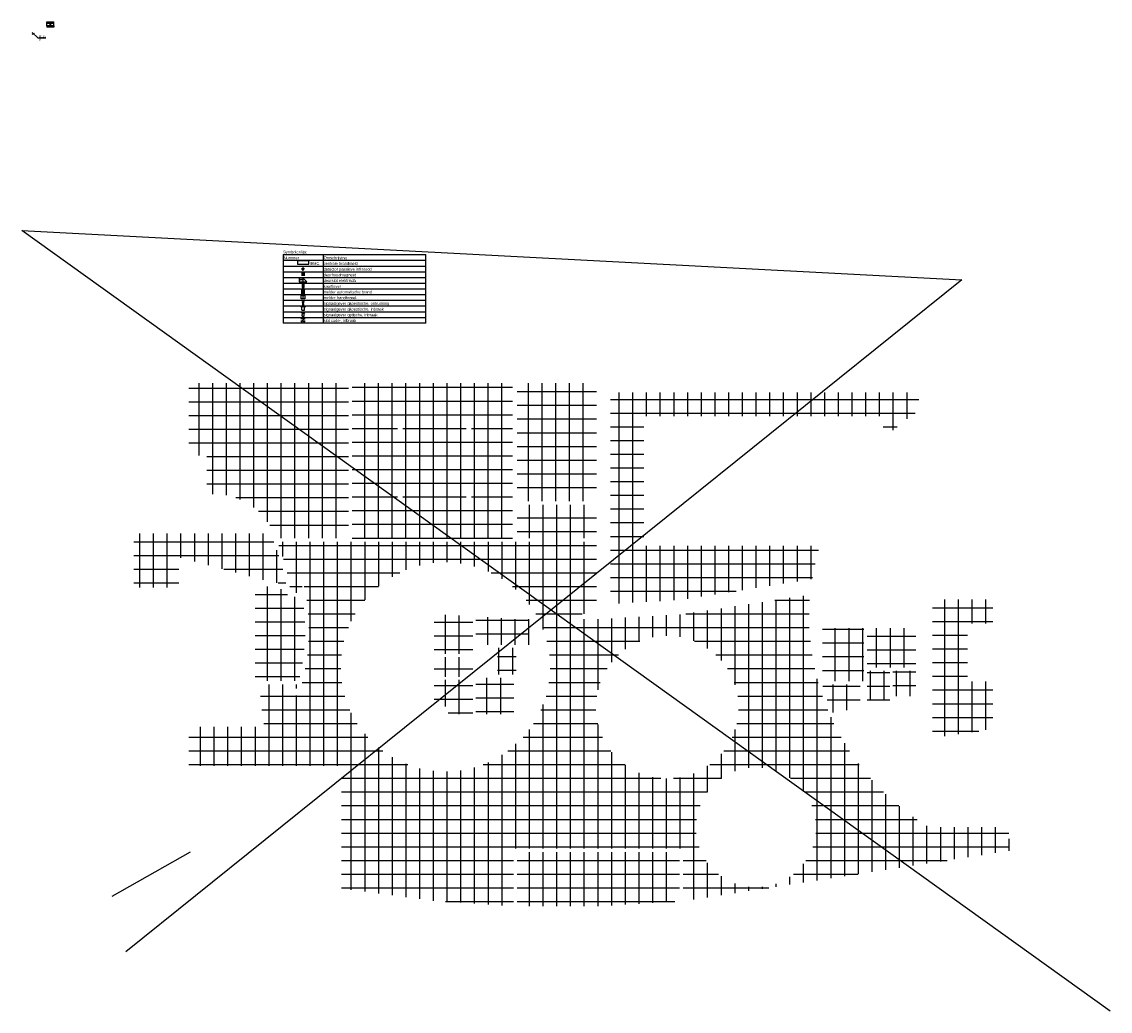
# Model space of a CAD drawing. Extents: x -132501 to 411300, y -42818 to 427495.
# Tile 50 of 256: x -502 to 47146, y -42818 to 517. Entities that reach past the tile are written whole.
import ezdxf
from ezdxf.enums import TextEntityAlignment as Align

# ---------------------------------------------------------------- set-up
doc = ezdxf.new("R2010")
doc.units = 0
doc.header["$LTSCALE"] = 50
doc.layers.get('0').update_dxf_attribs({"linetype": 'CONTINUOUS'})
for name, color, linetype in [('45 Plafond 2D arcering', 7, 'CONTINUOUS'), ('EL$1----', 7, 'CONTINUOUS'), ('EL6521--', 3, 'CONTINUOUS'), ('WL524---', 90, 'CONTINUOUS'), ('WL570---_RETOUR', 112, 'CONTINUOUS'), ('WM570---_RETOUR', 1, 'CONTINUOUS'), ('WM570---_RETOUR_PR', 1, 'CONTINUOUS')]:
    doc.layers.add(name, color=color, linetype=linetype)
doc.styles.add('BURO-018', font='ARIAL.TTF', dxfattribs={"height": 63})
doc.styles.get("Standard").update_dxf_attribs({"font": 'ARIAL.TTF'})

# ---------------------------------------------------------------- blocks, each defined once
blk = doc.blocks.new('vcgtrh')
at = {"layer": '45 Plafond 2D arcering', "linetype": 'Continuous'}
h = blk.add_hatch(dxfattribs=at)
h.set_pattern_fill('RASTER_600_0002', color=8, style=0, pattern_type=2)
h.set_pattern_definition([(0, (-47341.56136300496, 29476.1400794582), (0, 600), []), (90, (-47341.56136300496, 29476.1400794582), (-600, 0), [])])
h.paths.add_polyline_path([(-50832.16136300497, 32899.89006664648), (-50832.16136300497, 29729.89005666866), (-50042.16138108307, 29729.89005666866), (-50042.16138108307, 28616.29009234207), (-50042.16136361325, 28041.89009234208), (-49447.70742852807, 28041.89009234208, -0.2270329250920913), (-47318.34498413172, 26729.62708905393, -0.02381448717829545), (-47180.29123807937, 26490.94292543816, -0.01059887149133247), (-47020.6890804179, 26132.93125083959), (-47020.6890804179, 26114.89009226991), (-43850.96136300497, 26114.89009226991), (-43850.96136300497, 28616.29009234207), (-43850.96136300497, 32899.89006664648), (-47335.16140018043, 32899.89006664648)], flags=0)
h = blk.add_hatch(dxfattribs=at)
h.set_pattern_fill('RASTER_600_0002', color=8, style=0, pattern_type=2)
h.set_pattern_definition([(0, (-40082.9545281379, 29507.75970829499), (0, 600), []), (90, (-40082.9545281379, 29507.75970829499), (-600, 0), [])])
h.paths.add_polyline_path([(-43685.96136300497, 28616.29011335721), (-43685.96136300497, 26114.89005112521), (-40166.16141325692, 26114.89005112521), (-36659.96136300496, 26114.89005112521), (-36659.96136300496, 32899.89003975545), (-40166.16141325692, 32899.89003975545), (-43685.96136300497, 32899.89003975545)], flags=0)
h.paths.add_polyline_path([(-41437.84659870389, 31007.71376446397, -0.9999999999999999), (-41727.84659870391, 31007.71376446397, -0.9999999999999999)], flags=0)
h.paths.add_polyline_path([(-41727.84659870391, 28007.71376446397, -0.9999999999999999), (-41437.84659870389, 28007.71376446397, -0.9999999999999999)], flags=0)
h.paths.add_polyline_path([(-38727.84659870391, 31007.71376446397, -0.9999999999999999), (-38437.84659870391, 31007.71376446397, -0.9999999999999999)], flags=0)
h.paths.add_polyline_path([(-38727.84659870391, 28007.71376446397, -0.9999999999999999), (-38437.84659870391, 28007.71376446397, -0.9999999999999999)], flags=0)
h = blk.add_hatch(dxfattribs=at)
h.set_pattern_fill('RASTER_600_0002', color=8, style=0, pattern_type=2)
h.set_pattern_definition([(0, (-34720.46138085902, 30519.89009230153), (0, 600), []), (90, (-34720.46138085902, 30519.89009230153), (-600, 0), [])])
h.paths.add_polyline_path([(-32985.9627801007, 32899.89009234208), (-36454.96136300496, 32899.89009234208), (-36454.96136300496, 28616.29011730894), (-36454.96136300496, 27739.89009226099), (-32986.31916555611, 27739.89009226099), (-32986.25863539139, 28616.2914986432)], flags=0)
h = blk.add_hatch(dxfattribs=at)
h.set_pattern_fill('RASTER_600_0002', color=8, style=0, pattern_type=2)
h.set_pattern_definition([(0, (-31350.16136300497, 31979.89009234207), (0, 600), []), (90, (-31350.16136300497, 31979.89009234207), (-600, 0), [])])
h.paths.add_polyline_path([(-32381.17141241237, 32499.89009234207), (-32381.17141241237, 23235.77192208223), (-29319.04028101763, 23410.39445291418), (-25682.16136300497, 23981.22220594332), (-23540.52906267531, 24328.59152147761, -0.03499628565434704), (-23220.56804964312, 25771.29009234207), (-30920.16136300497, 25771.29009234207), (-30920.16136300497, 31461.29009234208), (-20444.16136300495, 31461.29009234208), (-20444.16136300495, 30420.81286183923, -0.04699821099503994), (-18881.1613630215, 31704.25858382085), (-18881.1613630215, 32499.89009234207)], flags=0)
h = blk.add_hatch(dxfattribs=at)
h.set_pattern_fill('RASTER_600_0002', color=8, style=0, pattern_type=2)
h.set_pattern_definition([(0, (-32876.94299869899, 18386.14239451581), (0, 600), []), (90, (-32876.94299869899, 18386.14239451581), (-600, 0), [])])
h.paths.add_polyline_path([(-47525.09851559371, 17852.29009234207), (-50832.16136300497, 17852.29009234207), (-50832.16136300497, 16138.94733174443), (-44149.16136300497, 16138.94733174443), (-44149.16136300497, 10770.67489030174), (-40164.16107475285, 10237.01437127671), (-36620.66136300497, 9998.784447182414), (-36620.66136300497, 12522.39469677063), (-29192.66136300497, 12522.39469677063), (-29192.66136300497, 10215.65193652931), (-25685.22226810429, 10762.80438845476), (-22092.20049503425, 11315.20267530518), (-14902.41496038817, 12420.57454973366), (-14943.54271013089, 13460.16682680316), (-18137.3094906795, 13460.16682680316), (-18209.51929477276, 13333.23310015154, -0.2927741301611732), (-23648.39672017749, 23634.08080223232), (-29237.74258766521, 22775.37164121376), (-32898.10516534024, 22565.25506041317), (-33618.34808183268, 22566.66396314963, 0.01313377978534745), (-33617.87860687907, 22806.6635039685), (-32986.65997064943, 22805.42874602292), (-32986.44278220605, 25949.89009226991), (-33740.45946363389, 25949.89009226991), (-33740.45946363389, 26114.89009226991), (-32986.44140075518, 26114.89009226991), (-32986.44140075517, 27574.89009226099), (-36454.96136300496, 27574.89009226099), (-36454.96136300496, 26114.89009226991), (-35700.45946363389, 26114.89009226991), (-35700.45946363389, 25949.89009226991), (-36474.96136300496, 25949.89009226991), (-46953.24733293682, 25949.89009226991, -0.06356526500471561), (-46382.40139577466, 23798.20165837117), (-46393.47445038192, 23800.37907062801, -0.003566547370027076), (-46379.83409596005, 23679.53686841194), (-45903.74962456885, 23753.02115152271), (-45950.5457105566, 23983.51923163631), (-45789.57389724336, 24018.43098985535, -0.1356799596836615), (-46049.56504493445, 19202.17260953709), (-46205.58999459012, 19254.12584594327), (-46068.77123114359, 19705.1166556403), (-47750.94248488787, 19705.11665564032, 0.01816797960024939)], flags=0)
h.paths.add_polyline_path([(-36606.38883927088, 17005.95202722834, -51.8167411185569), (-36347.88785776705, 17247.2418814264), (-36362.08883896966, 17261.32492558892), (-36619.46161106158, 17021.08816404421)], flags=0)
h.paths.add_polyline_path([(-33017.48017348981, 18712.05673008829, -0.9999999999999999), (-26767.48017348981, 18712.05673008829, -0.9999999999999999)], flags=0)
h.paths.add_polyline_path([(-23381.8539466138, 13450.87794545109, -0.9999999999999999), (-28631.8539466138, 13450.87794545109, -0.9999999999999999)], flags=0)
h = blk.add_hatch(dxfattribs=at)
h.set_pattern_fill('RASTER_600_0002', color=8, style=0, pattern_type=2)
h.set_pattern_definition([(0, (-48732.33303411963, 25137.79029875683), (0, 600), []), (90, (-48732.33303411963, 25137.79029875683), (-600, 0), [])])
h.paths.add_polyline_path([(-47254.79794700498, 26317.79029875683, -0.05019607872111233), (-46567.93924713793, 24079.28203058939), (-47329.97333714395, 24229.12888193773), (-51272.16136300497, 25270.48366242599), (-51272.16136300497, 23957.79029875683), (-53242.16136300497, 23957.79029875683), (-53242.16136300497, 25775.46917175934), (-53242.16136300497, 26317.79029875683)], flags=0)
h = blk.add_hatch(dxfattribs=at)
h.set_pattern_fill('RASTER_600_0002', color=8, style=0, pattern_type=2)
h.set_pattern_definition([(0, (-46751.46484383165, 21639.11665564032), (0, 600), []), (90, (-46751.46484383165, 21639.11665564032), (-600, 0), [])])
h.paths.add_polyline_path([(-47339.61597070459, 23986.43292917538, -0.002658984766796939), (-47931.46484383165, 24139.38331334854), (-47931.46484383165, 21660.89131808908), (-47931.24529046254, 19869.7108903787), (-47764.43818695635, 19869.7108903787), (-47763.59460037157, 19859.11665564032), (-47335.16136300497, 19859.11665564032), (-46026.82822598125, 19859.11665564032, 0.1062605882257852), (-45873.93876857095, 23590.66855874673), (-46375.82494341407, 23513.20174775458), (-46495.43690418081, 23499.66155997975, 0.00789775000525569), (-46538.11728699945, 23828.71719191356, -0.003618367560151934)], flags=0)
h = blk.add_hatch(dxfattribs=at)
h.set_pattern_fill('RASTER_600_0002', color=8, style=0, pattern_type=2)
h.set_pattern_definition([(0, (-17094.73127072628, 20452.23975839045), (0, 600), []), (90, (-17094.73127072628, 20452.23975839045), (-600, 0), [])])
h.paths.add_polyline_path([(-18276.16136300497, 17354.88200650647), (-15643.3014323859, 17757.69199093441), (-15643.3320900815, 19830.96454682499), (-16744.98220210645, 19830.96454682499), (-16744.98220210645, 22381.77898123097), (-15643.32413210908, 22381.77898123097), (-15643.30160704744, 23432.89009234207), (-18276.16136300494, 23432.89009234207)], flags=0)
h = blk.add_hatch(dxfattribs=at)
h.set_pattern_fill('RASTER_600_0002', color=8, style=0, pattern_type=2)
h.set_pattern_definition([(0, (-39551.1613544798, 21619.17312215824), (0, 600), []), (90, (-39551.1613544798, 21619.17312215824), (-600, 0), [])])
h.paths.add_polyline_path([(-40095.16136300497, 22790.93044701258), (-40095.16136300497, 21045.89009234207), (-38407.16136186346, 21045.89009234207), (-38407.16134595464, 21324.62244997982), (-38407.16136276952, 22692.16445832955, -0.007408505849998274)], flags=0)
h = blk.add_hatch(dxfattribs=at)
h.set_pattern_fill('RASTER_600_0002', color=8, style=0, pattern_type=2)
h.set_pattern_definition([(0, (-37101.91105624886, 21707.85381921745), (0, 600), []), (90, (-37101.91105624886, 21707.85381921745), (-600, 0), [])])
h.paths.add_polyline_path([(-38267.16136300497, 21444.62243830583), (-35936.66074949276, 21444.62243830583), (-35936.66074949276, 22571.12665671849), (-36545.47067060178, 22572.38992649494), (-38267.16136300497, 22683.52593782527)], flags=0)
h = blk.add_hatch(dxfattribs=at)
h.set_pattern_fill('RASTER_600_0002', color=8, style=0, pattern_type=2)
h.set_pattern_definition([(0, (-21888.98291989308, 21311.98356150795), (0, 600), []), (90, (-21888.98291989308, 21311.98356150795), (-600, 0), [])])
h.paths.add_polyline_path([(-23093.80447772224, 22178.47788886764), (-23093.80447772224, 20574.77654032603), (-23093.80447772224, 20274.77654295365), (-23093.80447772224, 19845.48923414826), (-22089.16137251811, 19845.48923414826), (-21284.1613620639, 19845.48923414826), (-21284.1613620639, 22178.47788886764), (-22089.16137251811, 22178.47788886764)], flags=0)
h = blk.add_hatch(dxfattribs=at)
h.set_pattern_fill('RASTER_600_0002', color=8, style=0, pattern_type=2)
h.set_pattern_definition([(0, (-20080.16136300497, 21610.34754966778), (0, 600), []), (90, (-20080.16136300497, 21610.34754966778), (-600, 0), [])])
h.paths.add_polyline_path([(-19016.16136300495, 22178.47788886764), (-21144.16136300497, 22178.47788886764), (-21144.16136300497, 20442.21721046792), (-21056.16136300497, 20442.21721046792), (-20130.16136300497, 20442.21721046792), (-19016.16136300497, 20442.21721046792), (-19016.16136300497, 20998.47788886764), (-19016.16136300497, 21298.47788886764)], flags=0)
h = blk.add_hatch(dxfattribs=at)
h.set_pattern_fill('RASTER_600_0002', color=8, style=0, pattern_type=2)
h.set_pattern_definition([(0, (-37212.16136300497, 20723.69527284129), (0, 600), []), (90, (-37212.16136300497, 20723.69527284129), (-600, 0), [])])
h.paths.add_polyline_path([(-36507.16136300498, 21304.62243830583), (-37317.16136300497, 21304.62243830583), (-37317.16136300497, 20142.76810737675), (-36507.16136300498, 20142.76810737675)], flags=0)
h = blk.add_hatch(dxfattribs=at)
h.set_pattern_fill('RASTER_600_0002', color=8, style=0, pattern_type=2)
h.set_pattern_definition([(0, (-39551.1570907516, 20174.28905087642), (0, 600), []), (90, (-39551.1570907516, 20174.28905087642), (-600, 0), [])])
h.paths.add_polyline_path([(-38407.16136300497, 20905.89009234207), (-40095.16136300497, 20905.89009234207), (-40095.16136300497, 20045.89009234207), (-38407.16136300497, 20045.89009234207)], flags=0)
h = blk.add_hatch(dxfattribs=at)
h.set_pattern_fill('RASTER_600_0002', color=8, style=0, pattern_type=2)
h.set_pattern_definition([(0, (-20947.16136300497, 20022.21721046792), (0, 600), []), (90, (-20947.16136300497, 20022.21721046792), (-600, 0), [])])
h.paths.add_polyline_path([(-20150.16136300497, 20302.21721046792), (-21144.16136300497, 20302.21721046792), (-21144.16136300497, 19033.94974375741), (-20150.16136300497, 19033.94974375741)], flags=0)
h = blk.add_hatch(dxfattribs=at)
h.set_pattern_fill('RASTER_600_0002', color=8, style=0, pattern_type=2)
h.set_pattern_definition([(0, (-19813.16136300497, 20047.21721046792), (0, 600), []), (90, (-19813.16136300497, 20047.21721046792), (-600, 0), [])])
h.paths.add_polyline_path([(-19016.16136300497, 20302.21721046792), (-20010.16136300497, 20302.21721046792), (-20010.16136300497, 19192.21721046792), (-19016.16136300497, 19192.21721046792)], flags=0)
h = blk.add_hatch(dxfattribs=at)
h.set_pattern_fill('RASTER_600_0002', color=8, style=0, pattern_type=2)
h.set_pattern_definition([(0, (-39551.16136300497, 19454.59009234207), (0, 600), []), (90, (-39551.16136300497, 19454.59009234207), (-600, 0), [])])
h.paths.add_polyline_path([(-38407.16136300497, 19905.89009234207), (-40095.16136300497, 19905.89009234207), (-40095.16136300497, 18745.89010725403), (-39479.0938836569, 18745.89010725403), (-39479.0938836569, 18403.29009234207), (-38407.16136300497, 18403.29009234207)], flags=0)
h = blk.add_hatch(dxfattribs=at)
h.set_pattern_fill('RASTER_600_0002', color=8, style=0, pattern_type=2)
h.set_pattern_definition([(0, (-37737.16136036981, 19503.02909985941), (0, 600), []), (90, (-37737.16136036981, 19503.02909985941), (-600, 0), [])])
h.paths.add_polyline_path([(-36607.1613551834, 20002.76810737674), (-38267.16136300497, 20002.76810737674), (-38267.16136300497, 18403.29009234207), (-36607.1613551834, 18403.29009234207)], flags=0)
h = blk.add_hatch(dxfattribs=at)
h.set_pattern_fill('RASTER_600_0002', color=8, style=0, pattern_type=2)
h.set_pattern_definition([(0, (-21982.08892599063, 19425.48923414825), (0, 600), []), (90, (-21982.08892599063, 19425.48923414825), (-600, 0), [])])
h.paths.add_polyline_path([(-21449.16136300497, 19705.48923414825), (-23108.27660450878, 19705.48923414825, 0.03063527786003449), (-22662.11368741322, 18479.15001043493), (-21449.16136300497, 18665.5295168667)], flags=0)
h = blk.add_hatch(dxfattribs=at)
h.set_pattern_fill('RASTER_600_0002', color=8, style=0, pattern_type=2)
h.set_pattern_definition([(0, (-32876.07864755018, 11785.15533005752), (0, 600), []), (90, (-32876.07864755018, 11785.15533005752), (-600, 0), [])])
h.paths.add_polyline_path([(-36455.66136300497, 12357.39469677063), (-29357.66136300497, 12357.39469677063), (-29357.66136300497, 10210.49286736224), (-32904.76158917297, 9997.394696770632), (-36455.66136300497, 9997.394696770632)], flags=0)
at = {"color": 8}
blk.add_line((-50774.16136300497, 12357.86748660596), (-54207.03063761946, 10420.57900106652), dxfattribs=at)
blk = doc.blocks.new('RENVOY2')
at = {"layer": 'EL6521--', "linetype": 'Continuous'}
for p, q in [((0, 5), (125, 5)), ((35, 5), (35, -55))]:
    blk.add_line(p, q, dxfattribs=at)
at = {"layer": 'EL6521--'}
for p, q in [((0, 5), (0, -55)), ((0, 0), (125, 0)), ((125, -55), (125, 5)), ((0, -5), (125, -5)), ((0, -10), (125, -10)), ((0, -15), (125, -15)), ((0, -20), (125, -20)), ((0, -25), (125, -25)), ((0, -30), (125, -30)), ((0, -35), (125, -35)), ((0, -40), (125, -40)), ((0, -45), (125, -45)), ((0, -50), (125, -50)), ((125, -55), (0, -55))]:
    blk.add_line(p, q, dxfattribs=at)
at = {"layer": 'EL6521--', "color": 7, "flags": 8}
for tag, p in [('TITEL', (0, 6)), ('KOLOM1', (0.5, 1)), ('KOLOM2', (35.5, 1))]:
    blk.add_attdef(tag, p, '', height=2.5, dxfattribs=at)
blk = doc.blocks.new('RENVOY2ROW')
at = {"layer": 'EL6521--', "color": 7, "flags": 8}
for p in [(0.5, 1), (35.5, 1)]:
    blk.add_attdef('TITEL', p, '', height=2.5, dxfattribs=at)
blk = doc.blocks.new('E00445')
at = {"color": 0, "linetype": 'Continuous'}
for p, q in [((5, 4), (-5, 4)), ((-5, 4), (-5, 1)), ((-5, 1), (5, 1)), ((5, 1), (5, 4))]:
    blk.add_line(p, q, dxfattribs=at)
at = {"color": 0, "linetype": 'Continuous', "style": 'BURO-018'}
for tag, p in [('E_GKAST', (0, 9)), ('E_GROEP', (0, 6)), ('E_SGROEP', (6, 6)), ('E_KAST', (8.5, 2.5))]:
    blk.add_attdef(tag, text='', height=1.8, dxfattribs=at).set_placement(p, align=Align.MIDDLE)
at = {"color": 0, "linetype": 'Continuous', "style": 'BURO-018', "flags": 1}
for tag, height, p in [('E_MATCODE', 1.799999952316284, (0, 0)), ('E_VERMCODE', 1.8, (14.5, 6))]:
    blk.add_attdef(tag, text='', height=height, dxfattribs=at).set_placement(p, align=Align.MIDDLE)
blk = doc.blocks.new('E00058')
at = {"color": 0, "linetype": 'Continuous'}
for q in [(-1.5, 3.598076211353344), (1.5, 3.598076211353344)]:
    blk.add_line((0, 1), q, dxfattribs=at)
blk.add_arc((0, 1), 3, 40.52877936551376, 139.4712206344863, dxfattribs=at)
for points in [[(-1.759339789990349, 6.21101943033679), (-1.081876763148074, 6.392545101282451), (-0.9058666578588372, 4.380740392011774)], [(-0.3506806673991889, 6.48880889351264), (0.3506806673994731, 6.488808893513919), (0, 4.500000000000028)], [(1.081876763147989, 6.392545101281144), (1.759339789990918, 6.211019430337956), (0.9058666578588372, 4.380740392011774)]]:
    blk.add_solid(points, dxfattribs=at)
at = {"color": 0, "linetype": 'Continuous', "style": 'BURO-018', "flags": 1}
blk.add_attdef('E_MATCODE', text='', height=1.799999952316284, dxfattribs=at).set_placement((0, 0), align=Align.MIDDLE)
at = {"color": 0, "linetype": 'Continuous', "style": 'BURO-018'}
blk.add_attdef('E_TEXT1', text='', height=1.8, dxfattribs=at).set_placement((0, 9), align=Align.MIDDLE)
blk = doc.blocks.new('E00156')
at = {"color": 0, "linetype": 'Continuous'}
blk.add_solid([(-2, 1), (2, 1), (-2, 5), (2, 5)], dxfattribs=at)
at = {"color": 0, "linetype": 'Continuous', "style": 'BURO-018'}
blk.add_attdef('E_TEXT1', text='', height=1.8, dxfattribs=at).set_placement((0, 7.5), align=Align.MIDDLE)
at = {"color": 0, "linetype": 'Continuous', "style": 'BURO-018', "flags": 1}
blk.add_attdef('E_MATCODE', (0, 0), '', height=1.799999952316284, dxfattribs=at)
blk = doc.blocks.new('111604')
at = {"color": 0, "linetype": 'Continuous'}
for p, q in [((-5, 6), (-5, 1)), ((0, 6), (-5, 6)), ((-5, 1), (5, 1)), ((0, 1), (0, 6)), ((0, 6), (5, 1))]:
    blk.add_line(p, q, dxfattribs=at)
for centre in [(-3.25, 3), (-1.75, 3)]:
    blk.add_arc(centre, 0.75, 0, 180, dxfattribs=at)
at = {"color": 0, "linetype": 'Continuous', "style": 'BURO-018', "flags": 1}
blk.add_attdef('E_MATCODE', text='', height=1.799999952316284, dxfattribs=at).set_placement((0, 0), align=Align.MIDDLE)
at = {"color": 0, "linetype": 'Continuous', "style": 'BURO-018'}
blk.add_attdef('E_TEXT1', text='', height=1.8, dxfattribs=at).set_placement((0, 8.5), align=Align.MIDDLE)
blk = doc.blocks.new('E00517')
at = {"color": 0, "linetype": 'ByBlock'}
for p, q in [((-1.5, 6.5), (-0.2968749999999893, 5.59765625)), ((1.5, 6.5), (-1.5, 6.5)), ((-1.5, 6.5), (-1.5, 1)), ((-1.5, 1), (-0.296875, 1.90234375)), ((-1.5, 1), (1.5, 1)), ((-0.2968749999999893, 5.59765625), (-0.296875, 1.90234375)), ((0.2968750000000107, 5.59765625), (1.5, 6.5)), ((0.296875, 1.90234375), (0.2968750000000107, 5.59765625)), ((0.296875, 1.90234375), (1.5, 1)), ((1.5, 1), (1.5, 6.5))]:
    blk.add_line(p, q, dxfattribs=at)
at = {"color": 0, "linetype": 'ByBlock', "style": 'BURO-018'}
blk.add_attdef('E_TEXT1', text='', height=1.8, dxfattribs=at).set_placement((0, 9), align=Align.MIDDLE)
at = {"color": 0, "linetype": 'Continuous', "style": 'BURO-018', "flags": 1}
blk.add_attdef('E_MATCODE', (0, 0), '', height=1.799999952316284, dxfattribs=at)
blk = doc.blocks.new('*X32')
at = {"color": 0}
for p, q in [((159.4, 200.2623523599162), (159.4, 201.9499999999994)), ((159.6, 198.6749015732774), (159.6, 202.1344288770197)), ((159.6, 195.7000000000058), (159.6, 196.2999999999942)), ((159.8, 197.3500000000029), (159.8, 202.2228416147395)), ((159.8, 195.5417424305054), (159.8, 196.4582575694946)), ((160, 197.25), (160, 202.25)), ((160, 195.5), (160, 196.5)), ((160.2, 197.3500000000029), (160.2, 202.2228416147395)), ((160.2, 195.5417424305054), (160.2, 196.4582575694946)), ((160.4, 198.6749015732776), (160.4, 202.1344288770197)), ((160.4, 195.7000000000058), (160.4, 196.2999999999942)), ((160.6, 200.2623523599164), (160.6, 201.9499999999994))]:
    blk.add_line(p, q, dxfattribs=at)
blk = doc.blocks.new('1116A7')
at = {"color": 0, "linetype": 'Continuous'}
for p, q in [((-2, -4), (-2, 4)), ((-2, 4), (2, 4)), ((-0.7441175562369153, 2.40625), (-0.2480391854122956, -1.53125)), ((0.7441175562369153, 2.40625), (0.2480391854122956, -1.53125)), ((2, 4), (2, -4)), ((2, -4), (-2, -4))]:
    blk.add_line(p, q, dxfattribs=at)
blk.add_circle((0, -3), 0.5, dxfattribs=at)
for centre, radius, start, end in [((0, 2.5), 0.75, 352.8192442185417, 187.1807557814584), ((0, -1.5), 0.25, 187.1807557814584, 352.8192442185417)]:
    blk.add_arc(centre, radius, start, end, dxfattribs=at)
blk.add_blockref('*X32', (-160, -199), dxfattribs=at)
at = {"color": 0, "linetype": 'Continuous', "style": 'BURO-018'}
blk.add_attdef('E_TEXT1', text='', height=1.8, dxfattribs=at).set_placement((0, 6.5), align=Align.MIDDLE)
at = {"color": 0, "linetype": 'Continuous', "style": 'BURO-018', "flags": 1}
blk.add_attdef('E_MATCODE', (0, 0), '', height=1.799999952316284, dxfattribs=at)
blk = doc.blocks.new('E00124')
at = {"color": 0, "linetype": 'Continuous'}
for p, q in [((-2, 5), (2, 5)), ((-2, 1), (-2, 5)), ((2, 1), (-2, 1)), ((2, 5), (2, 1))]:
    blk.add_line(p, q, dxfattribs=at)
at = {"color": 0, "linetype": 'Continuous', "const_width": 1}
blk.add_lwpolyline([(-0.5, 3, 1), (0.5, 3, 1)], format="xyb", close=True, dxfattribs=at)
at = {"color": 0, "linetype": 'Continuous', "style": 'BURO-018'}
blk.add_attdef('E_TEXT1', text='', height=1.8, dxfattribs=at).set_placement((0, 7.5), align=Align.MIDDLE)
at = {"color": 0, "linetype": 'Continuous', "style": 'BURO-018', "flags": 1}
blk.add_attdef('E_MATCODE', (0, 0), '', height=1.799999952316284, dxfattribs=at)
blk = doc.blocks.new('E00028')
at = {"color": 0, "linetype": 'Continuous'}
for p, q in [((1.5, 11), (-1.5, 9.267949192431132)), ((-0.5, 4), (-1.5, 9.267949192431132)), ((-1.5, 4), (-1.5, 1)), ((1.5, 4), (-1.5, 4)), ((-1.5, 1), (1.5, 1)), ((1.5, 11), (0.5, 4)), ((1.5, 1), (1.5, 4))]:
    blk.add_line(p, q, dxfattribs=at)
for points in [[(-1.5, 9.267949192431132), (1.5, 11), (-0.5, 4), (0.5, 4)], [(-1.5, 4), (1.5, 4), (-1.5, 1), (1.5, 1)]]:
    blk.add_solid(points, dxfattribs=at)
at = {"color": 0, "linetype": 'Continuous', "style": 'BURO-018'}
blk.add_attdef('E_TEXT1', text='', height=1.8, dxfattribs=at).set_placement((0, 13.5), align=Align.MIDDLE)
at = {"color": 0, "linetype": 'Continuous', "style": 'BURO-018', "flags": 1}
blk.add_attdef('E_MATCODE', (0, 0), '', height=1.799999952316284, dxfattribs=at)
blk = doc.blocks.new('E00039')
at = {"color": 0, "linetype": 'Continuous'}
for p, q in [((-1.5, 4), (-2.5, 5)), ((-2.5, 5), (2.5, 5)), ((-1.5, 1), (-1.5, 4)), ((-1.5, 1), (1.5, 1)), ((2.5, 5), (1.5, 4)), ((1.5, 1), (1.5, 4))]:
    blk.add_line(p, q, dxfattribs=at)
at = {"color": 0, "linetype": 'Continuous', "style": 'BURO-018', "flags": 1}
blk.add_attdef('E_MATCODE', text='', height=1.799999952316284, dxfattribs=at).set_placement((0, 0), align=Align.MIDDLE)
at = {"color": 0, "linetype": 'Continuous', "style": 'BURO-018'}
blk.add_attdef('E_TEXT1', text='', height=1.8, dxfattribs=at).set_placement((0, 7.5), align=Align.MIDDLE)
blk = doc.blocks.new('E00040')
at = {"color": 0, "linetype": 'Continuous'}
for p, q in [((-1.767766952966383, 5.267766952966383), (-2.474873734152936, 5.974873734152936)), ((-1.5, 1), (-1.5, 3.5)), ((-1.5, 1), (1.5, 1)), ((-0.9567085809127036, 5.809698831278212), (-1.339392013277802, 6.733578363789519)), ((-2.842170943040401e-14, 6), (-2.842170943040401e-14, 7.000000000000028)), ((0.956708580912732, 5.80969883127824), (1.339392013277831, 6.733578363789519)), ((1.5, 1), (1.5, 3.5)), ((1.767766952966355, 5.267766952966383), (2.474873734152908, 5.974873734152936))]:
    blk.add_line(p, q, dxfattribs=at)
blk.add_arc((0, 3.5), 1.5, 0, 180, dxfattribs=at)
at = {"color": 0, "linetype": 'Continuous', "style": 'BURO-018', "flags": 1}
blk.add_attdef('E_MATCODE', text='', height=1.799999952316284, dxfattribs=at).set_placement((0, 0), align=Align.MIDDLE)
at = {"color": 0, "linetype": 'Continuous', "style": 'BURO-018'}
blk.add_attdef('E_TEXT1', text='', height=1.8, dxfattribs=at).set_placement((0, 9.5), align=Align.MIDDLE)
blk = doc.blocks.new('E00036')
at = {"color": 0, "linetype": 'Continuous'}
for p, q in [((-2.5, 6), (-2.5, 4.5)), ((-1, 6), (-2.5, 6)), ((-2.5, 2.5), (-2.5, 1)), ((-2.5, 1), (-1, 1)), ((0.4236075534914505, 3.734375), (-0.4236075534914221, 3.265625)), ((2.5, 6), (1, 6)), ((1, 1), (2.5, 1)), ((2.5, 4.5), (2.5, 6)), ((2.5, 1), (2.5, 2.5))]:
    blk.add_line(p, q, dxfattribs=at)
blk.add_circle((0, 1), 0.125, dxfattribs=at)
for centre, start, end in [((0, 4.5), 298.9550243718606, 180), ((0, 2.5), 118.9550243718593, 0)]:
    blk.add_arc(centre, 0.875, start, end, dxfattribs=at)
at = {"color": 0, "linetype": 'Continuous', "style": 'BURO-018', "flags": 1}
blk.add_attdef('E_MATCODE', text='', height=1.799999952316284, dxfattribs=at).set_placement((0, 0), align=Align.MIDDLE)
at = {"color": 0, "linetype": 'Continuous', "style": 'BURO-018'}
blk.add_attdef('E_TEXT1', text='', height=1.8, dxfattribs=at).set_placement((0, 8.5), align=Align.MIDDLE)
blk = doc.blocks.new('*U1455')
at = {"layer": 'WM570---_RETOUR', "color": 0, "ltscale": 10}
for p, q in [((-50.00782718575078, -21.35320309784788), (50.00782718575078, 21.35320309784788)), ((-49.9824814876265, 47.82159663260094), (198.1052087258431, -189.5405570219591)), ((198.1052087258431, -189.5405570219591), (555.6768321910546, -189.5405570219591))]:
    blk.add_line(p, q, dxfattribs=at)
at = {"layer": 'WM570---_RETOUR', "color": 0, "style": 'BURO-018'}
for s, p in [('0', (248.1052087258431, -304.5405570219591)), ('%%c125', (248.1052087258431, -164.5405570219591))]:
    blk.add_text(s, height=90, dxfattribs=at).set_placement(p)
blk = doc.blocks.new('*U2212')
at = {"color": 2, "ltscale": 10}
for p, q in [((-60.85000000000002, 149.625, -2700), (-118.35, 149.625, -2700)), ((-118.3500000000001, -149.6249999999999, -2700), (-118.35, 149.6250000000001, -2700)), ((-60.85000000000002, 157.5, -2700), (60.85000000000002, 157.5, -2700)), ((-60.85000000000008, -157.5, -2700), (-60.85000000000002, 157.5, -2700)), ((-54.01014582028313, 28.15168331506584, -2700), (-51.38514582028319, 32.69831668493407, -2700)), ((51.38514582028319, -32.69831668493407, -2700), (-54.01014582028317, 28.15168331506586, -2700)), ((54.01014582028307, -28.15168331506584, -2700), (-51.38514582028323, 32.69831668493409, -2700)), ((60.85000000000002, 157.5, -2700), (60.84999999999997, -157.5, -2700)), ((60.85000000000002, 149.625, -2700), (118.35, 149.625, -2700)), ((118.35, 149.625, -2700), (118.35, -149.625, -2700)), ((-60.85000000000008, -149.625, -2700), (-118.3500000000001, -149.625, -2700)), ((-60.85000000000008, -157.5, -2700), (60.84999999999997, -157.5, -2700)), ((51.38514582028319, -32.69831668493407, -2700), (54.01014582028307, -28.15168331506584, -2700)), ((60.84999999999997, -149.625, -2700), (118.35, -149.625, -2700))]:
    blk.add_line(p, q, dxfattribs=at)
blk.add_circle((0, 0, -2700), 10.14166666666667, dxfattribs=at)
at = {"layer": 'WL570---_RETOUR', "color": 1, "style": 'BURO-018'}
blk.add_attdef('I', text='', height=90, dxfattribs=at).set_placement((0, 0), align=Align.MIDDLE)
at = {"layer": 'WM570---_RETOUR_PR', "color": 1, "style": 'BURO-018'}
blk.add_attdef('POSNR', text='', height=90, dxfattribs=at).set_placement((0, 0), align=Align.MIDDLE)

msp = doc.modelspace()

# ---------------------------------------------------------------- linework, layer by layer
at = {"layer": 'WL524---'}
for p, q in [((47146.07525968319, -42817.88565215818), (-501.764318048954, -8620.942106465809)), ((-501.764318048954, -8620.942106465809), (40648.64220776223, -10785.30537811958)), ((40648.64220776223, -10785.30537811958), (4046.438818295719, -40220.64959329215))]:
    msp.add_line(p, q, dxfattribs=at)

# ---------------------------------------------------------------- block references
at = {"color": 1}
msp.add_blockref('vcgtrh', (57646.50248926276, -48212.55549328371), dxfattribs=at)
at = {"layer": 'EL$1----', "color": 3}
for name, p, xscale, yscale in [('E00445', (11811.67825562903, -10156.0195644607), 50, 50), ('E00156', (11811.67825562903, -10656.0195644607), 40, 40), ('E00058', (11811.67825562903, -10406.0195644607), 30.82229778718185, 30.82229778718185), ('111604', (11811.67825562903, -10906.0195644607), 33.33333333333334, 33.33333333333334), ('E00517', (11811.67825562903, -11156.0195644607), 30.76923076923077, 30.76923076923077), ('1116A7', (11811.67825562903, -11306.0195644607), 25, 25), ('E00124', (11811.67825562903, -11656.0195644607), 40, 40), ('E00028', (11811.67825562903, -11906.0195644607), 18.18181818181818, 18.18181818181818), ('E00039', (11811.67825562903, -12156.0195644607), 40, 40), ('E00040', (11811.67825562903, -12406.0195644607), 28.57142857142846, 28.57142857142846), ('E00036', (11811.67825562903, -12656.0195644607), 33.33333333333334, 33.33333333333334)]:
    msp.add_blockref(name, p, dxfattribs=dict(at, xscale=xscale, yscale=yscale))
at = {"layer": 'EL6521--', "xscale": 50, "yscale": 50, "zscale": 50}
msp.add_blockref('RENVOY2', (10936.67825562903, -9931.019564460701), dxfattribs=at).add_auto_attribs({'TITEL': 'Symbolenlijst', 'KOLOM1': 'Nummer', 'KOLOM2': 'Omschrijving'})
at = {"layer": 'EL6521--'}
ref = msp.add_blockref('RENVOY2ROW', (10362.42494269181, -10181.0195644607), dxfattribs=dict(at, xscale=50, yscale=50))
ref.add_attrib('Kolom2', 'BMC', (12137.42494269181, -10131.0195644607), dxfattribs={"color": 7, "height": 125})
ref = msp.add_blockref('RENVOY2ROW', (10936.67825562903, -10181.0195644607), dxfattribs=dict(at, xscale=50, yscale=50))
ref.add_attrib('Kolom2', 'centrale brandmeld', (12711.67825562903, -10131.0195644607), dxfattribs={"color": 7, "height": 125})
ref = msp.add_blockref('RENVOY2ROW', (10936.67825562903, -10431.0195644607), dxfattribs=dict(at, xscale=50, yscale=50))
ref.add_attrib('Kolom2', 'detector passieve infrarood', (12711.67825562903, -10381.0195644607), dxfattribs={"color": 7, "height": 125})
ref = msp.add_blockref('RENVOY2ROW', (10936.67825562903, -10681.0195644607), dxfattribs=dict(at, xscale=50, yscale=50))
ref.add_attrib('Kolom2', 'deurhoudmagneet', (12711.67825562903, -10631.0195644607), dxfattribs={"color": 7, "height": 125})
ref = msp.add_blockref('RENVOY2ROW', (10936.67825562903, -10931.0195644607), dxfattribs=dict(at, xscale=50, yscale=50))
ref.add_attrib('Kolom2', 'deurslot elektrisch', (12711.67825562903, -10881.0195644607), dxfattribs={"color": 7, "height": 125})
ref = msp.add_blockref('RENVOY2ROW', (10936.67825562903, -11181.0195644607), dxfattribs=dict(at, xscale=50, yscale=50))
ref.add_attrib('Kolom2', 'kaartlezer', (12711.67825562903, -11131.0195644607), dxfattribs={"color": 7, "height": 125})
ref = msp.add_blockref('RENVOY2ROW', (10936.67825562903, -11431.0195644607), dxfattribs=dict(at, xscale=50, yscale=50))
ref.add_attrib('Kolom2', 'melder automatische brand-', (12711.67825562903, -11381.0195644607), dxfattribs={"color": 7, "height": 125})
ref = msp.add_blockref('RENVOY2ROW', (10936.67825562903, -11931.0195644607), dxfattribs=dict(at, xscale=50, yscale=50))
ref.add_attrib('Kolom2', 'signaalgever akoestische, ontruiming', (12711.67825562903, -11881.0195644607), dxfattribs={"color": 7, "height": 125})
ref = msp.add_blockref('RENVOY2ROW', (10936.67825562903, -11681.0195644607), dxfattribs=dict(at, xscale=50, yscale=50))
ref.add_attrib('Kolom2', 'melder handbrand-', (12711.67825562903, -11631.0195644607), dxfattribs={"color": 7, "height": 125})
ref = msp.add_blockref('RENVOY2ROW', (10936.67825562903, -12181.0195644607), dxfattribs=dict(at, xscale=50, yscale=50))
ref.add_attrib('Kolom2', 'signaalgever akoestische, inbraak', (12711.67825562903, -12131.0195644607), dxfattribs={"color": 7, "height": 125})
ref = msp.add_blockref('RENVOY2ROW', (10936.67825562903, -12431.0195644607), dxfattribs=dict(at, xscale=50, yscale=50))
ref.add_attrib('Kolom2', 'signaalgever optische, inbraak', (12711.67825562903, -12381.0195644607), dxfattribs={"color": 7, "height": 125})
ref = msp.add_blockref('RENVOY2ROW', (10936.67825562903, -12681.0195644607), dxfattribs=dict(at, xscale=50, yscale=50))
ref.add_attrib('Kolom2', 'slot code-, inbraak', (12711.67825562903, -12631.0195644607), dxfattribs={"color": 7, "height": 125})
at = {"layer": 'WL570---_RETOUR', "color": 2, "rotation": 90}
msp.add_blockref('*U2212', (747.5531036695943, 399.1159598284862, 2700), dxfattribs=at)
at = {"layer": 'WM570---_RETOUR'}
msp.add_blockref('*U1455', (1, 0, 2950), dxfattribs=at)

doc.saveas('drawing.dxf')
